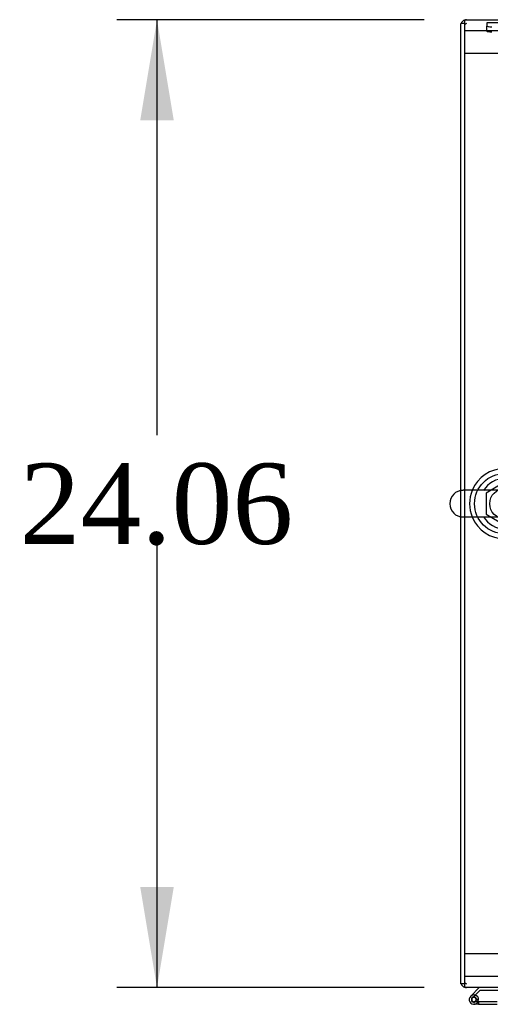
# Model space of a CAD drawing. Header units: inches. Extents: x 2 to 538, y -2 to 358.
# Tile 14 of 19: x 146 to 158, y 296 to 320. Entities that reach past the tile are written whole.
import ezdxf
from ezdxf.enums import TextEntityAlignment as Align
from ezdxf.lldxf.tags import DXFTag

# ---------------------------------------------------------------- set-up
doc = ezdxf.new("R2010")
doc.units = ezdxf.units.IN
doc.header["$MEASUREMENT"] = 0
for name, color, linetype in [('COM50677-1', 7, 'Continuous'), ('COM53964-2', 7, 'Continuous'), ('COM54746-78', 7, 'Continuous'), ('COM70449-3', 7, 'Continuous'), ('COM70838', 7, 'Continuous'), ('COM71197-4', 7, 'Continuous'), ('Default', 7, 'Continuous'), ('NTS18024', 7, 'Continuous'), ('SCS86414', 7, 'Continuous'), ('WAF25377', 7, 'Continuous'), ('WAM254785', 7, 'Continuous')]:
    doc.layers.add(name, color=color, linetype=linetype)
doc.styles.add('SEACAD_Times_New_Roman', font='times.ttf')
tags = doc.linetypes.add('HIDDEN2', pattern=[0.1875, 0.125, -0.0625]).pattern_tags.tags
tags[6:7] = [DXFTag(74, 4), DXFTag(75, 0), DXFTag(340, '0'), DXFTag(46, 0.0), DXFTag(50, 0.0), DXFTag(44, 0.0), DXFTag(45, 0.0)]
tags[4:5] = [DXFTag(74, 4), DXFTag(75, 0), DXFTag(340, '0'), DXFTag(46, 0.0), DXFTag(50, 0.0), DXFTag(44, 0.0), DXFTag(45, 0.0)]
doc.dimstyles.new('HAMMOND_(STH_-_540x360)', dxfattribs={"dimtxt": 2, "dimasz": 2.5, "dimexe": 1, "dimexo": 1, "dimgap": 0.5, "dimtad": 0, "dimtih": 1, "dimtoh": 1, "dimzin": 0, "dimdsep": 46, "dimtxsty": 'SEACAD_Times_New_Roman', "dimblk1": '_SE_FILLED', "dimblk2": '_SE_FILLED', "dimsah": 1, "dimcen": 1, "dimadec": 0, "dimazin": 0, "dimtfac": 0.8, "dimtofl": 0, "dimtmove": 0, "dimatfit": 3, "dimfxl": 1, "dimtolj": 1, "dimtzin": 0, "dimarcsym": 0})

# ---------------------------------------------------------------- blocks, each defined once
blk = doc.blocks.new('SE1')
at = {"layer": 'COM50677-1', "color": 7, "linetype": 'HIDDEN2'}
for p, q in [((157.261, 320.196), (157.076, 320.196)), ((158.891, 320.196), (157.261, 320.196)), ((157.261, 296.696), (157.076, 296.696)), ((158.891, 296.696), (157.261, 296.696))]:
    blk.add_line(p, q, dxfattribs=at)
at = {"layer": 'COM53964-2', "color": 7, "linetype": 'HIDDEN2'}
for p, q in [((157.214, 319.634), (157.076, 319.634)), ((157.938, 319.634), (157.214, 319.634)), ((157.214, 297.259), (157.076, 297.259)), ((157.938, 297.259), (157.214, 297.259))]:
    blk.add_line(p, q, dxfattribs=at)
at = {"layer": 'COM54746-78', "color": 7, "linetype": 'Continuous'}
for p, q in [((157.441, 296.416), (157.229, 296.205)), ((157.293, 296.181), (157.467, 296.354)), ((157.321, 296.181), (157.296, 296.181)), ((157.467, 296.354), (158.16, 296.354)), ((157.246, 296.131), (157.246, 296.106)), ((157.296, 296.056), (157.321, 296.056)), ((157.425, 296.001), (157.308, 296.001)), ((157.371, 296.106), (157.371, 296.131)), ((157.425, 296.118), (157.371, 296.118)), ((157.425, 296.063), (157.411, 296.063)), ((157.888, 296.063), (157.425, 296.063)), ((157.425, 296.063), (157.425, 296.001)), ((157.425, 296.001), (157.888, 296.001))]:
    blk.add_line(p, q, dxfattribs=at)
at = {"layer": 'COM54746-78', "color": 7, "linetype": 'HIDDEN2'}
for p, q in [((157.272, 296.16), (157.293, 296.181)), ((157.411, 296.063), (157.308, 296.063)), ((157.371, 296.118), (157.363, 296.118)), ((157.363, 296.113), (157.425, 296.108))]:
    blk.add_line(p, q, dxfattribs=at)
at = {"layer": 'COM54746-78', "color": 7, "linetype": 'Continuous'}
for centre, radius, start, end in [((157.308, 296.118), 0.117, 132.392, 0), ((157.296, 296.131), 0.05, 90, 180), ((157.321, 296.131), 0.05, 0, 90), ((157.308, 296.118), 0.117, 0, 72.9726), ((157.296, 296.106), 0.05, 180, 270), ((157.321, 296.106), 0.05, 270, 0)]:
    blk.add_arc(centre, radius, start, end, dxfattribs=at)
at = {"layer": 'COM54746-78', "color": 7, "linetype": 'HIDDEN2'}
for radius, start, end in [(0.117, 72.9726, 132.392), (0.055, 131.1959, 0), (0.055, 0, 131.1959)]:
    blk.add_arc((157.308, 296.118), radius, start, end, dxfattribs=at)
at = {"layer": 'COM70449-3', "color": 7, "linetype": 'Continuous'}
for p, q in [((157.076, 320.476), (192.946, 320.476)), ((157.076, 320.476), (157.076, 320.333)), ((157.076, 320.333), (157.076, 308.778)), ((157.076, 308.115), (157.076, 296.559)), ((157.076, 296.559), (157.076, 296.416)), ((192.946, 296.416), (157.076, 296.416))]:
    blk.add_line(p, q, dxfattribs=at)
at = {"layer": 'COM70449-3', "color": 7, "linetype": 'HIDDEN2'}
blk.add_line((157.076, 308.778), (157.076, 308.115), dxfattribs=at)
blk.add_circle((158.076, 308.446), 0.375, dxfattribs=at)
at = {"layer": 'COM70838', "color": 7, "linetype": 'HIDDEN2'}
for p, q in [((158.871, 320.401), (157.626, 320.401)), ((157.626, 320.401), (157.626, 320.319)), ((157.626, 320.193), (157.626, 320.319))]:
    blk.add_line(p, q, dxfattribs=at)
for centre, major_axis, start_param, end_param in [((157.751, 320.319), (-0.125, 0), 0, 1.570796), ((157.751, 320.193), (0.125, 0), 3.141593, 4.712389)]:
    blk.add_ellipse(centre, major_axis=major_axis, ratio=0.145455, start_param=start_param, end_param=end_param, dxfattribs=at)
at = {"layer": 'COM71197-4', "color": 7, "linetype": 'Continuous'}
for p, q in [((156.981, 308.772), (156.981, 320.381)), ((157.076, 320.381), (156.981, 320.381)), ((156.981, 296.511), (156.981, 308.121)), ((157.076, 296.511), (156.981, 296.511))]:
    blk.add_line(p, q, dxfattribs=at)
at = {"layer": 'COM71197-4', "color": 7, "linetype": 'HIDDEN2'}
blk.add_line((156.981, 308.121), (156.981, 308.772), dxfattribs=at)
at = {"layer": 'COM71197-4', "color": 7, "linetype": 'Continuous'}
for centre, start, end in [((157.124, 320.333), 109.6129, 160.3871), ((157.124, 296.559), 199.6129, 250.3871)]:
    blk.add_arc(centre, 0.143, start, end, dxfattribs=at)
at = {"layer": 'COM71197-4', "color": 7, "linetype": 'HIDDEN2'}
for centre, radius, start, end in [((157.124, 320.333), 0.143, 90, 109.6129), ((157.124, 320.333), 0.048, 90, 180), ((157.124, 296.559), 0.048, 180, 270), ((157.124, 296.559), 0.143, 250.3871, 270)]:
    blk.add_arc(centre, radius, start, end, dxfattribs=at)
at = {"layer": 'NTS18024', "color": 7, "linetype": 'HIDDEN2'}
for p, q in [((158.072, 308.984), (157.611, 308.709)), ((157.611, 308.709), (157.611, 308.183)), ((157.611, 308.183), (158.076, 307.911))]:
    blk.add_line(p, q, dxfattribs=at)
at = {"layer": 'SCS86414', "color": 7, "linetype": 'Continuous'}
for p, q in [((159.112, 308.778), (157.04, 308.778)), ((157.04, 308.115), (159.112, 308.115))]:
    blk.add_line(p, q, dxfattribs=at)
for centre, radius, start, end in [((158.076, 308.446), 0.625, 32.0055, 147.9945), ((157.04, 308.446), 0.331, 90, 270), ((158.076, 308.446), 0.625, 212.0055, 327.9945)]:
    blk.add_arc(centre, radius, start, end, dxfattribs=at)
at = {"layer": 'WAF25377', "color": 7, "linetype": 'Continuous'}
for start, end in [(22.2452, 157.7548), (202.2452, 337.7548)]:
    blk.add_arc((158.076, 308.446), 0.875, start, end, dxfattribs=at)
at = {"layer": 'WAF25377', "color": 7, "linetype": 'HIDDEN2'}
blk.add_arc((158.076, 308.446), 0.875, 157.7548, 202.2452, dxfattribs=at)
at = {"layer": 'WAM254785', "color": 7, "linetype": 'HIDDEN2'}
blk.add_circle((158.076, 308.446), 0.75, dxfattribs=at)
blk = doc.blocks.new('DMBLK4453')
at = {"layer": 'Default', "linetype": 'Continuous'}
for points in [[(149.014, 317.976), (149.848, 317.976), (149.431, 320.476)], [(149.014, 298.916), (149.431, 296.416), (149.848, 298.916)]]:
    blk.add_hatch(color=7, dxfattribs=at).paths.add_polyline_path(points)
at = {"layer": 'Default', "color": 7, "linetype": 'Continuous'}
for p, q in [((156.076, 320.476), (148.431, 320.476)), ((149.431, 320.476), (149.431, 310.146)), ((149.431, 307.446), (149.431, 296.416)), ((156.076, 296.416), (148.431, 296.416))]:
    blk.add_line(p, q, dxfattribs=at)
at = {"layer": 'Default', "color": 7, "linetype": 'Continuous', "style": 'SEACAD_Times_New_Roman'}
blk.add_text('24.06', height=2, dxfattribs=at).set_placement((146.019, 309.446), align=Align.TOP_LEFT)
blk = doc.blocks.new('_SE_FILLED')
at = {"color": 0}
blk.add_line((0, 0), (-1, 0), dxfattribs=at)
blk.add_solid([(0, 0), (-1, -0.1665), (-1, 0.1665), (0, 0)], dxfattribs=at)

msp = doc.modelspace()

# ---------------------------------------------------------------- block references
at = {"layer": 'Default'}
msp.add_blockref('SE1', (0, 0), dxfattribs=at)

# ---------------------------------------------------------------- dimensions: what is measured, and where the dimension line sits
at = {"layer": 'Default', "color": 7, "linetype": 'Continuous'}
dim = msp.add_linear_dim(base=(149.431, 320.476), p1=(157.076, 320.476), p2=(157.076, 296.416), angle=270, text='\\A1;<>', dimstyle='HAMMOND_(STH_-_540x360)', dxfattribs=at)
dim.commit()
dim.dimension.update_dxf_attribs({"geometry": 'DMBLK4453', "text_midpoint": (149.431, 308.446), "dimtype": 161})

doc.saveas('drawing.dxf')
